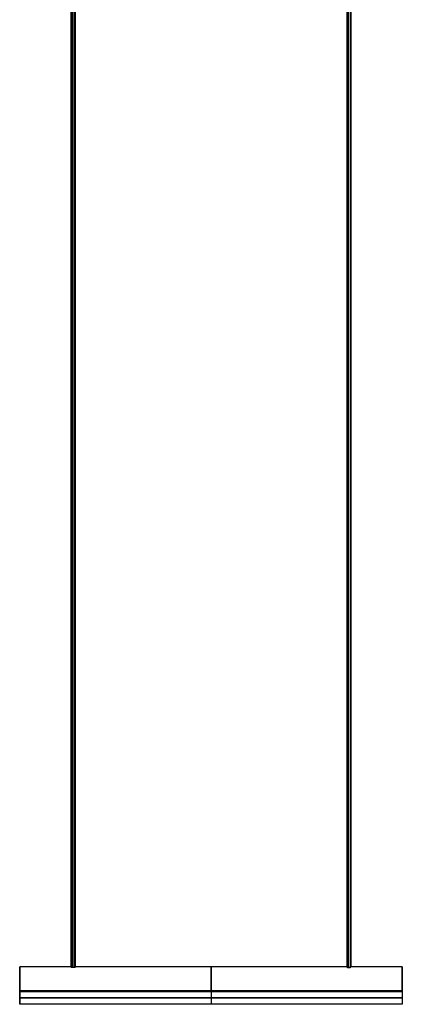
# Model space of a CAD drawing. Header units: millimetres. Extents: x -194 to 194, y -1038 to 1038.
# Tile 1 of 14: x -194 to 194, y -1038 to -40. Entities that reach past the tile are written whole.
import ezdxf

# ---------------------------------------------------------------- set-up
doc = ezdxf.new("R2010")
doc.units = ezdxf.units.MM
doc.header["$MEASUREMENT"] = 0
doc.layers.add('Predefinito', color=7, linetype='Continuous', true_color=0xff0018)

# ---------------------------------------------------------------- blocks, each defined once
blk = doc.blocks.new('TESATA_280')
at = {"layer": 'Predefinito'}
for p, q in [((-141.75, -37.99, 0.51), (-141.75, -2038.01, 0.51)), ((-139.75, -2038.77, 6.02), (-139.75, -37.24, 6.02)), ((-139.75, -2038.52, -4.98), (-139.75, -37.48, -4.98)), ((-137.75, -2038.01, 0.52), (-137.75, -37.99, 0.52)), ((137.75, -37.66, 4.02), (137.75, -2038.34, 4.02)), ((137.75, -37.99, 0.51), (137.75, -2038.01, 0.51)), ((139.75, -2038.77, 6.02), (139.75, -37.24, 6.02)), ((139.75, -2038.52, -4.98), (139.75, -37.48, -4.98)), ((141.75, -37.99, 0.52), (141.75, -2038.01, 0.52)), ((-141.75, -2038), (-194, -2038)), ((-194, -2038), (-194, -2076)), ((137.75, -2038), (-137.75, -2038)), ((194, -2038), (141.75, -2038)), ((194, -2038), (194, -2076)), ((-194, -2057, -23.49), (-194, -2057, 23.49)), ((-194, -2062.02, 24.02), (194, -2062.02, 24.02)), ((-194, -2062.02, -24.02), (194, -2062.02, -24.02)), ((-194, -2063.04, 24), (194, -2063.04, 24)), ((194, -2063.04, -24), (-194, -2063.04, -24)), ((0, -2063.04, -24), (0, -2076, -24)), ((0, -2063.04, 24), (0, -2076, 24)), ((194, -2057, -23.49), (194, -2057, 23.49)), ((-194, -2069.52, -24), (194, -2069.52, -24)), ((194, -2069.52, 24), (-194, -2069.52, 24)), ((194, -2076), (-194, -2076)), ((0, -2076, -24), (0, -2076, 24))]:
    blk.add_line(p, q, dxfattribs=at)
at = {"layer": 'Predefinito', "extrusion": (1, 0, 0)}
for centre, start, end in [((-2062.02, 0, -194), 360, 92.43775), ((-2062.02, 0, -194), 267.56225, 0), ((-2062.02, 0, -141.75), 360, 9.62192), ((-2062.02, 0, -141.75), 352.86216, 0), ((-2062.02, 0, -137.75), 0, 9.62192), ((-2062.02, 0, -137.75), 352.86216, 0), ((-2062.02, 0), 0, 92.43775), ((-2062.02, 0), 267.56225, 0), ((-2062.02, 0, 137.75), 0, 9.62192), ((-2062.02, 0, 137.75), 352.86216, 0)]:
    blk.add_arc(centre, 24.02, start, end, dxfattribs=at)
at = {"layer": 'Predefinito', "extrusion": (1, -5.07597e-13, -4.27219e-14)}
blk.add_arc((-2062.02, 0, 141.75), 24.02, 0, 9.62192, dxfattribs=at)
at = {"layer": 'Predefinito', "extrusion": (1, -9.12184e-13, 5.6893e-14)}
blk.add_arc((-2062.02, 0, 141.75), 24.02, 352.86216, 0, dxfattribs=at)
at = {"layer": 'Predefinito', "extrusion": (1, -3.50104e-15, -3.65326e-15)}
blk.add_arc((-2062.02, 0, 194), 24.02, 360, 92.43775, dxfattribs=at)
at = {"layer": 'Predefinito', "extrusion": (1, -3.64381e-15, 3.80223e-15)}
blk.add_arc((-2062.02, 0, 194), 24.02, 267.56225, 0, dxfattribs=at)
at = {"layer": 'Predefinito'}
for points, degree in [([(-141.75, -37.66, 4.02), (-141.75, -1038, 4.02), (-141.75, -2038.34, 4.02)], 2), ([(-141.75, -2038.19, -2.98), (-141.75, -1038, -2.99), (-141.75, -37.81, -2.99)], 2), ([(-141.16, -37.59, -4.4), (-141.16, -704.53, -4.4), (-141.16, -1371.47, -4.4), (-141.16, -2038.41, -4.4)], 3), ([(-138.34, -37.38, 5.43), (-138.34, -704.46, 5.43), (-138.34, -1371.54, 5.43), (-138.34, -2038.62, 5.43)], 3), ([(-137.75, -37.66, 4.02), (-137.75, -1038, 4.02), (-137.75, -2038.34, 4.02)], 2), ([(-137.75, -2038.19, -2.98), (-137.75, -1038, -2.98), (-137.75, -37.81, -2.98)], 2), ([(137.75, -37.81, -2.99), (137.75, -1038, -2.99), (137.75, -2038.19, -2.98)], 2), ([(138.34, -37.38, 5.43), (138.34, -704.46, 5.43), (138.34, -1371.54, 5.43), (138.34, -2038.62, 5.43)], 3), ([(138.34, -37.59, -4.4), (138.34, -704.53, -4.4), (138.34, -1371.47, -4.4), (138.34, -2038.41, -4.4)], 3), ([(141.75, -2038.34, 4.02), (141.75, -1371.45, 4.02), (141.75, -704.55, 4.02), (141.75, -37.66, 4.02)], 3), ([(141.75, -2038.19, -2.98), (141.75, -1038, -2.98), (141.75, -37.81, -2.98)], 2), ([(-141.75, -2038.19, -2.98), (-141.75, -2038.26, -3.57), (-141.58, -2038.33, -3.99), (-141.16, -2038.41, -4.4)], 3), ([(-139.75, -2038.77, 6.02), (-140.86, -2038.77, 6.02), (-141.75, -2038.52, 5.09), (-141.75, -2038.34, 4.02)], 3), ([(-141.16, -2038.41, -4.4), (-140.75, -2038.48, -4.81), (-140.34, -2038.52, -4.98), (-139.75, -2038.52, -4.98)], 3), ([(-139.75, -2038.52, -4.98), (-138.65, -2038.52, -4.98), (-137.75, -2038.32, -4.07), (-137.75, -2038.19, -2.98)], 3), ([(-138.34, -2038.62, 5.43), (-138.75, -2038.72, 5.84), (-139.16, -2038.77, 6.02), (-139.75, -2038.77, 6.02)], 3), ([(-137.75, -2038.34, 4.02), (-137.75, -2038.44, 4.6), (-137.92, -2038.53, 5.02), (-138.34, -2038.62, 5.43)], 3), ([(137.75, -2038.19, -2.98), (137.75, -2038.26, -3.57), (137.92, -2038.33, -3.99), (138.34, -2038.41, -4.4)], 3), ([(137.75, -2038.34, 4.02), (137.75, -2038.44, 4.6), (137.92, -2038.53, 5.02), (138.34, -2038.62, 5.43)], 3), ([(138.34, -2038.41, -4.4), (138.75, -2038.48, -4.81), (139.16, -2038.52, -4.98), (139.75, -2038.52, -4.98)], 3), ([(138.34, -2038.62, 5.43), (138.75, -2038.72, 5.84), (139.16, -2038.77, 6.02), (139.75, -2038.77, 6.02)], 3), ([(139.75, -2038.52, -4.98), (140.85, -2038.52, -4.98), (141.75, -2038.32, -4.07), (141.75, -2038.19, -2.98)], 3), ([(139.75, -2038.77, 6.02), (140.86, -2038.77, 6.02), (141.75, -2038.52, 5.09), (141.75, -2038.34, 4.02)], 3), ([(-194, -2076, -24), (-194, -2069.52, -24), (-194, -2063.04, -24)], 2), ([(-194, -2063.04, 24), (-194, -2069.52, 24), (-194, -2076, 24)], 2), ([(194, -2063.04, -24), (194, -2069.52, -24), (194, -2076, -24)], 2), ([(194, -2063.04, 24), (194, -2069.52, 24), (194, -2076, 24)], 2), ([(-194, -2076, 24), (-194, -2076), (-194, -2076, -24)], 2), ([(194, -2076, -24), (0, -2076, -24), (-194, -2076, -24)], 2), ([(194, -2076, 24), (0, -2076, 24), (-194, -2076, 24)], 2), ([(194, -2076, 24), (194, -2076), (194, -2076, -24)], 2)]:
    blk.add_open_spline(points, degree=degree, dxfattribs=at)
blk = doc.blocks.new('CINIENILS_TENSOSTILO_ASM')
at = {"layer": 'Predefinito'}
blk.add_blockref('TESATA_280', (0, 1038), dxfattribs=at)

msp = doc.modelspace()

# ---------------------------------------------------------------- block references
at = {"layer": 'Predefinito'}
msp.add_blockref('CINIENILS_TENSOSTILO_ASM', (0, 0), dxfattribs=at)

doc.saveas('drawing.dxf')
